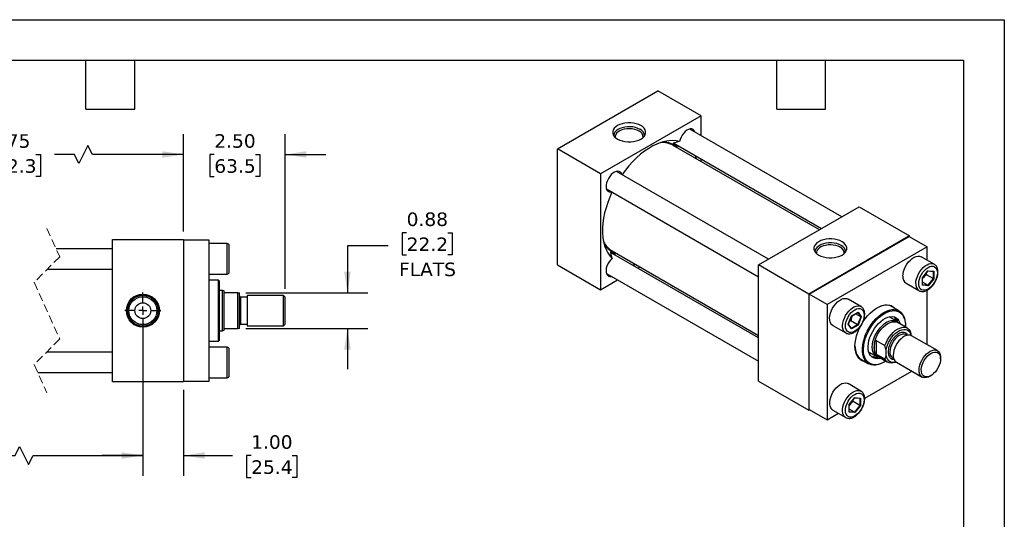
# Model space of a CAD drawing. Header units: inches. Extents: x 0 to 44, y 0 to 34.
# Tile 3 of 3: x 19.8 to 44, y 21.7 to 34. Entities that reach past the tile are written whole.
import ezdxf

# ---------------------------------------------------------------- set-up
doc = ezdxf.new("R2010")
doc.units = ezdxf.units.IN
doc.header["$LTSCALE"] = 4
doc.header["$MEASUREMENT"] = 0
for name, pattern in [('SLD-Center', [0.75, 0.6, -0.05, 0.05, -0.05]), ('SLD-Dashed', [0.075, 0.05, -0.025]), ('SLD-Solid', [0])]:
    doc.linetypes.add(name, pattern=pattern)
doc.layers.add('CENTER', color=40, linetype='SLD-Center')
doc.layers.add('DIMENSIONS', color=140, linetype='SLD-Solid', lineweight=25)
doc.layers.add('TEXT', color=140, linetype='SLD-Solid', lineweight=25)
doc.styles.add('SLDTEXTSTYLE0', font='VERDANA.TTF')
doc.dimstyles.new('SLDDIMSTYLE0', dxfattribs={"dimtxt": 0.339844, "dimasz": 0.52, "dimexe": 0, "dimexo": 0.0625, "dimgap": 0.084961, "dimtad": 0, "dimtih": 1, "dimtoh": 1, "dimrnd": 1e-09, "dimzin": 4, "dimdsep": 46, "dimtxsty": 'SLDTEXTSTYLE0', "dimsah": 1, "dimcen": 0.09, "dimadec": 0, "dimazin": 1, "dimtfac": 1, "dimtofl": 0, "dimtmove": 0, "dimatfit": 3, "dimfxl": 0, "dimfrac": 2, "dimtolj": 1, "dimtzin": 12, "dimarcsym": 0})
doc.dimstyles.new('SLDDIMSTYLE1', dxfattribs={"dimtxt": 0.339844, "dimasz": 0.52, "dimexe": 0, "dimexo": 0.0625, "dimgap": 0.084961, "dimtad": 0, "dimtih": 1, "dimtoh": 1, "dimrnd": 1e-09, "dimzin": 12, "dimdsep": 46, "dimtxsty": 'SLDTEXTSTYLE0', "dimsah": 1, "dimcen": 0.09, "dimadec": 0, "dimazin": 3, "dimtfac": 1, "dimtofl": 0, "dimtmove": 0, "dimatfit": 3, "dimfxl": 0, "dimfrac": 2, "dimtolj": 1, "dimtzin": 12, "dimarcsym": 0})
doc.dimstyles.new('SLDDIMSTYLE3', dxfattribs={"dimtxt": 0.339844, "dimasz": 0.52, "dimexe": 0, "dimexo": 0.0625, "dimgap": 0.084961, "dimtad": 0, "dimtih": 1, "dimtoh": 1, "dimrnd": 1e-09, "dimzin": 4, "dimdsep": 46, "dimtxsty": 'SLDTEXTSTYLE0', "dimsah": 1, "dimcen": 0.09, "dimadec": 0, "dimazin": 1, "dimtfac": 1, "dimtmove": 0, "dimatfit": 0, "dimfxl": 0, "dimfrac": 2, "dimtolj": 1, "dimtzin": 12, "dimarcsym": 0})
doc.dimstyles.new('SLDDIMSTYLE4', dxfattribs={"dimtxt": 0.339844, "dimasz": 0.52, "dimexe": 0, "dimexo": 0.0625, "dimgap": 0.084961, "dimtad": 0, "dimtih": 1, "dimtoh": 1, "dimrnd": 1e-09, "dimdsep": 46, "dimtxsty": 'SLDTEXTSTYLE0', "dimsah": 1, "dimcen": 0.09, "dimadec": 0, "dimazin": 2, "dimtfac": 1, "dimtmove": 0, "dimatfit": 0, "dimfxl": 0, "dimfrac": 2, "dimtolj": 1, "dimtzin": 12, "dimarcsym": 0})

# ---------------------------------------------------------------- blocks, each defined once
blk = doc.blocks.new('_D_11')
at = {"layer": 'DIMENSIONS'}
for p, q in [((16.896, 26.638), (16.896, 22.771)), ((22.8, 26.638), (22.8, 22.771)), ((13.908, 23.271), (13.794, 23.271)), ((13.794, 23.271), (13.794, 22.731)), ((15.201, 23.271), (15.315, 23.271)), ((15.315, 23.271), (15.315, 22.731)), ((16.896, 23.271), (15.661, 23.271)), ((16.896, 23.271), (19.654, 23.271)), ((19.654, 23.271), (19.765, 23.493)), ((19.765, 23.493), (19.987, 23.049)), ((19.987, 23.049), (20.098, 23.271)), ((20.098, 23.271), (22.8, 23.271)), ((13.794, 22.731), (13.908, 22.731)), ((15.315, 22.731), (15.201, 22.731))]:
    blk.add_line(p, q, dxfattribs=at)
for points in [[(16.896, 23.271), (17.416, 23.191), (17.416, 23.351)], [(22.8, 23.271), (22.28, 23.351), (22.28, 23.191)]]:
    blk.add_solid(points, dxfattribs=at)
at = {"layer": 'DIMENSIONS', "char_height": 0.3333, "attachment_point": 1, "style": 'SLDTEXTSTYLE0'}
for s, insert in [('7.00', (14.05, 23.771)), ('177.8', (13.908, 23.154))]:
    blk.add_mtext(s, dxfattribs=dict(at, insert=insert))
blk = doc.blocks.new('_D_12')
at = {"layer": 'DIMENSIONS'}
for p, q in [((22.8, 26.195), (22.8, 22.771)), ((23.8, 24.888), (23.8, 22.771)), ((22.8, 23.271), (21.8, 23.271)), ((23.8, 23.271), (25.006, 23.271)), ((25.466, 23.271), (25.352, 23.271)), ((25.352, 23.271), (25.352, 22.731)), ((26.476, 23.271), (26.59, 23.271)), ((26.59, 23.271), (26.59, 22.731)), ((25.352, 22.731), (25.466, 22.731)), ((26.59, 22.731), (26.476, 22.731))]:
    blk.add_line(p, q, dxfattribs=at)
for points in [[(22.8, 23.271), (22.28, 23.351), (22.28, 23.191)], [(23.8, 23.271), (24.32, 23.191), (24.32, 23.351)]]:
    blk.add_solid(points, dxfattribs=at)
at = {"layer": 'DIMENSIONS', "char_height": 0.3333, "attachment_point": 1, "style": 'SLDTEXTSTYLE0'}
for s, insert in [('1.00', (25.466, 23.771)), ('25.4', (25.466, 23.154))]:
    blk.add_mtext(s, dxfattribs=dict(at, insert=insert))
blk = doc.blocks.new('_D_14')
at = {"layer": 'DIMENSIONS'}
for p, q in [((16.146, 28.788), (16.146, 31.182)), ((23.8, 28.788), (23.8, 31.182)), ((21.447, 30.904), (21.225, 30.46)), ((21.558, 30.682), (21.447, 30.904)), ((16.146, 30.682), (18.412, 30.682)), ((18.873, 30.682), (18.759, 30.682)), ((18.759, 30.682), (18.759, 30.142)), ((20.166, 30.682), (20.28, 30.682)), ((20.28, 30.682), (20.28, 30.142)), ((21.114, 30.682), (20.626, 30.682)), ((21.225, 30.46), (21.114, 30.682)), ((23.8, 30.682), (21.558, 30.682)), ((18.759, 30.142), (18.873, 30.142)), ((20.28, 30.142), (20.166, 30.142))]:
    blk.add_line(p, q, dxfattribs=at)
for points in [[(16.146, 30.682), (16.666, 30.602), (16.666, 30.762)], [(23.8, 30.682), (23.28, 30.762), (23.28, 30.602)]]:
    blk.add_solid(points, dxfattribs=at)
at = {"layer": 'DIMENSIONS', "char_height": 0.3333, "attachment_point": 1, "style": 'SLDTEXTSTYLE0'}
for s, insert in [('8.75', (19.014, 31.182)), ('222.3', (18.873, 30.565))]:
    blk.add_mtext(s, dxfattribs=dict(at, insert=insert))
blk = doc.blocks.new('_D_15')
at = {"layer": 'DIMENSIONS'}
for p, q in [((23.8, 28.788), (23.8, 31.182)), ((26.3, 27.374), (26.3, 31.182)), ((23.8, 30.682), (22.8, 30.682)), ((24.558, 30.682), (24.444, 30.682)), ((24.444, 30.682), (24.444, 30.142)), ((25.568, 30.682), (25.682, 30.682)), ((25.682, 30.682), (25.682, 30.142)), ((26.3, 30.682), (27.3, 30.682)), ((24.444, 30.142), (24.558, 30.142)), ((25.682, 30.142), (25.568, 30.142))]:
    blk.add_line(p, q, dxfattribs=at)
for points in [[(23.8, 30.682), (23.28, 30.762), (23.28, 30.602)], [(26.3, 30.682), (26.82, 30.602), (26.82, 30.762)]]:
    blk.add_solid(points, dxfattribs=at)
at = {"layer": 'DIMENSIONS', "char_height": 0.3333, "attachment_point": 1, "style": 'SLDTEXTSTYLE0'}
for s, insert in [('2.50', (24.558, 31.182)), ('63.5', (24.558, 30.565))]:
    blk.add_mtext(s, dxfattribs=dict(at, insert=insert))
blk = doc.blocks.new('_D_16')
at = {"layer": 'DIMENSIONS'}
for p, q in [((29.292, 28.755), (29.178, 28.755)), ((29.178, 28.755), (29.178, 28.215)), ((30.302, 28.755), (30.416, 28.755)), ((30.416, 28.755), (30.416, 28.215)), ((28.835, 28.437), (27.835, 28.437)), ((27.835, 28.437), (27.835, 27.276)), ((29.178, 28.215), (29.292, 28.215)), ((30.416, 28.215), (30.302, 28.215)), ((25.336, 27.276), (28.335, 27.276)), ((25.336, 26.401), (28.335, 26.401)), ((27.835, 26.401), (27.835, 25.401))]:
    blk.add_line(p, q, dxfattribs=at)
for points in [[(27.835, 27.276), (27.915, 27.796), (27.755, 27.796)], [(27.835, 26.401), (27.755, 25.881), (27.915, 25.881)]]:
    blk.add_solid(points, dxfattribs=at)
at = {"layer": 'DIMENSIONS', "char_height": 0.3333, "attachment_point": 1, "style": 'SLDTEXTSTYLE0'}
for s, insert in [('0.88', (29.292, 29.255)), ('22.2', (29.292, 28.639)), ('FLATS', (29.105, 28.022))]:
    blk.add_mtext(s, dxfattribs=dict(at, insert=insert))
blk = doc.blocks.new('SW_CENTERMARKSYMBOL_5')
at = {"layer": 'CENTER', "color": 0}
for p, q in [((0, 0.2), (0, 0.444)), ((-0.2, 0), (-0.444, 0)), ((0, 0), (-0.1, 0)), ((0, 0), (0, 0.1)), ((0, 0), (0, -0.1)), ((0, 0), (0.1, 0)), ((0.2, 0), (0.444, 0)), ((0, -0.2), (0, -0.444))]:
    blk.add_line(p, q, dxfattribs=at)

msp = doc.modelspace()

# ---------------------------------------------------------------- linework, layer by layer
at = {"color": 7, "linetype": 'SLD-Solid'}
for p, q in [((0, 34), (44, 34)), ((44, 34), (44, 0))]:
    msp.add_line(p, q, dxfattribs=at)
for p, q in [((33.001, 30.82), (35.476, 32.249)), ((36.537, 31.636), (35.476, 32.249)), ((36.537, 31.636), (34.062, 30.208)), ((36.537, 31.149), (36.537, 31.636)), ((40.004, 29.148), (36.262, 31.308)), ((34.062, 30.208), (33.001, 30.82)), ((33.001, 27.962), (33.001, 30.82)), ((39.451, 28.828), (35.851, 30.907)), ((35.865, 30.96), (39.504, 28.859)), ((36.537, 30.511), (36.537, 30.572)), ((34.062, 30.208), (34.062, 27.35)), ((38.201, 28.107), (34.459, 30.267)), ((34.209, 29.834), (37.951, 27.674)), ((37.951, 27.962), (40.426, 29.391)), ((40.426, 29.391), (41.664, 28.677)), ((41.664, 28.677), (39.189, 27.248)), ((39.196, 27.244), (41.657, 28.665)), ((41.657, 28.665), (42.099, 28.409)), ((41.664, 28.661), (41.664, 28.677)), ((22.05, 28.363), (20.665, 28.363)), ((22.05, 25.088), (22.05, 28.588)), ((22.05, 28.588), (23.8, 28.588)), ((23.8, 28.588), (23.8, 25.088)), ((23.8, 28.578), (24.425, 28.578)), ((24.425, 28.578), (24.425, 25.098)), ((24.875, 28.488), (24.425, 28.488)), ((24.875, 27.738), (24.875, 28.488)), ((24.925, 28.113), (24.925, 28.438)), ((42.099, 28.409), (39.638, 26.989)), ((42.099, 28.083), (42.099, 28.409)), ((24.925, 27.788), (24.925, 28.113)), ((37.951, 26.169), (34.312, 28.27)), ((34.351, 28.309), (37.951, 26.23)), ((42.275, 27.981), (41.957, 28.165)), ((33.001, 27.962), (34.062, 27.35)), ((34.984, 27.882), (35.037, 27.913)), ((37.951, 25.105), (37.951, 27.962)), ((39.189, 27.248), (37.951, 27.962)), ((42.275, 27.981), (42.282, 27.977)), ((20.452, 27.863), (22.05, 27.863)), ((24.425, 27.738), (24.875, 27.738)), ((34.209, 27.752), (37.951, 25.592)), ((41.985, 27.648), (42.123, 27.82)), ((41.985, 27.464), (41.985, 27.648)), ((41.987, 27.649), (42.122, 27.816)), ((41.987, 27.47), (41.987, 27.649)), ((42.078, 27.761), (42.083, 27.724)), ((42.25, 27.627), (42.083, 27.724)), ((42.25, 27.627), (42.118, 27.462)), ((42.121, 27.815), (42.253, 27.803)), ((42.123, 27.82), (42.262, 27.808)), ((42.25, 27.804), (42.25, 27.627)), ((42.262, 27.808), (42.262, 27.623)), ((24.662, 27.588), (24.425, 27.588)), ((24.682, 27.568), (24.662, 27.588)), ((24.662, 26.089), (24.662, 27.588)), ((24.682, 26.838), (24.682, 27.568)), ((34.062, 27.35), (34.484, 27.593)), ((41.582, 27.515), (41.9, 27.331)), ((42.123, 27.451), (41.985, 27.464)), ((42.118, 27.462), (41.987, 27.537)), ((42.118, 27.462), (41.987, 27.474)), ((42.262, 27.623), (42.123, 27.451)), ((24.756, 27.338), (24.682, 27.338)), ((24.8, 27.322), (24.756, 27.338)), ((24.756, 26.338), (24.756, 27.338)), ((24.8, 27.307), (24.8, 27.322)), ((24.8, 26.37), (24.8, 27.307)), ((25.136, 27.276), (24.831, 27.276)), ((25.136, 26.401), (25.136, 27.276)), ((25.136, 27.276), (25.175, 27.276)), ((25.175, 26.401), (25.175, 27.276)), ((25.363, 27.17), (25.206, 27.17)), ((25.206, 27.17), (25.206, 26.506)), ((26.261, 27.213), (25.363, 27.213)), ((25.363, 27.213), (25.363, 26.463)), ((26.3, 27.174), (26.261, 27.213)), ((26.261, 26.463), (26.261, 27.213)), ((26.3, 26.838), (26.3, 27.174)), ((39.189, 27.248), (39.189, 24.39)), ((39.638, 26.989), (39.196, 27.244)), ((39.196, 24.402), (39.196, 27.244)), ((41.9, 27.331), (41.896, 27.334)), ((42.099, 26.001), (42.099, 27.34)), ((39.638, 26.989), (39.638, 24.147)), ((40.472, 26.94), (40.154, 27.124)), ((41.41, 26.831), (41.181, 26.963)), ((24.682, 26.109), (24.682, 26.838)), ((26.3, 26.503), (26.3, 26.838)), ((40.161, 26.503), (40.24, 26.708)), ((40.163, 26.506), (40.241, 26.706)), ((40.24, 26.708), (40.4, 26.801)), ((40.241, 26.706), (40.396, 26.796)), ((40.468, 26.687), (40.337, 26.762)), ((40.468, 26.687), (40.391, 26.489)), ((40.392, 26.794), (40.468, 26.687)), ((40.4, 26.801), (40.48, 26.687)), ((40.48, 26.687), (40.4, 26.481)), ((41.353, 26.576), (41.166, 26.684)), ((25.206, 26.506), (25.363, 26.506)), ((25.363, 26.463), (26.261, 26.463)), ((26.261, 26.463), (26.3, 26.503)), ((39.779, 26.474), (40.097, 26.291)), ((40.24, 26.389), (40.161, 26.503)), ((40.24, 26.399), (40.164, 26.507)), ((40.224, 26.586), (40.189, 26.571)), ((40.391, 26.489), (40.224, 26.586)), ((40.391, 26.489), (40.238, 26.401)), ((40.4, 26.481), (40.24, 26.389)), ((41.613, 26.407), (41.376, 26.544)), ((41.566, 26.471), (41.566, 26.488)), ((24.682, 26.338), (24.756, 26.338)), ((24.756, 26.338), (24.8, 26.354)), ((24.8, 26.354), (24.8, 26.37)), ((24.831, 26.401), (25.136, 26.401)), ((25.175, 26.401), (25.136, 26.401)), ((41.61, 26.233), (41.587, 26.247)), ((42.354, 25.854), (41.719, 26.22)), ((24.425, 26.089), (24.662, 26.089)), ((24.875, 25.938), (24.425, 25.938)), ((24.662, 26.089), (24.682, 26.109)), ((24.875, 25.188), (24.875, 25.938)), ((40.802, 25.835), (40.802, 26.032)), ((40.846, 26.103), (41.062, 25.979)), ((40.846, 26.103), (40.846, 25.765)), ((22.05, 25.813), (20.427, 25.813)), ((24.925, 25.238), (24.925, 25.888)), ((40.666, 25.818), (40.853, 25.71)), ((41.062, 25.64), (40.846, 25.765)), ((40.892, 25.706), (41.129, 25.569)), ((41.09, 25.729), (41.09, 25.858)), ((40.431, 25.665), (40.661, 25.533)), ((41.036, 25.57), (41.05, 25.578)), ((41.255, 25.672), (41.278, 25.658)), ((41.344, 25.571), (41.979, 25.204)), ((42.432, 25.65), (42.432, 25.682)), ((20.213, 25.313), (22.05, 25.313)), ((40.564, 24.682), (41.724, 25.351)), ((41.582, 25.433), (41.9, 25.249)), ((42.167, 25.223), (42.194, 25.239)), ((23.8, 25.088), (22.05, 25.088)), ((24.425, 25.098), (23.8, 25.098)), ((24.425, 25.188), (24.875, 25.188)), ((37.951, 25.105), (39.189, 24.39)), ((40.472, 24.858), (40.154, 25.042)), ((40.472, 24.858), (40.477, 24.855)), ((40.182, 24.525), (40.32, 24.697)), ((40.182, 24.341), (40.182, 24.525)), ((40.184, 24.526), (40.319, 24.693)), ((40.184, 24.347), (40.184, 24.526)), ((40.275, 24.638), (40.28, 24.601)), ((40.447, 24.504), (40.28, 24.601)), ((40.447, 24.504), (40.315, 24.339)), ((40.318, 24.692), (40.449, 24.68)), ((40.32, 24.697), (40.458, 24.685)), ((40.458, 24.5), (40.32, 24.328)), ((40.447, 24.681), (40.447, 24.504)), ((40.458, 24.685), (40.458, 24.5)), ((39.189, 24.39), (39.203, 24.398)), ((39.196, 24.402), (39.638, 24.147)), ((39.638, 24.147), (39.92, 24.311)), ((39.779, 24.392), (40.097, 24.208)), ((40.32, 24.328), (40.182, 24.341)), ((40.315, 24.339), (40.184, 24.414)), ((40.315, 24.339), (40.184, 24.351)), ((40.097, 24.208), (40.091, 24.212))]:
    msp.add_line(p, q)
at = {"color": 7, "linetype": 'SLD-Dashed', "lineweight": 18}
for p, q in [((20.439, 28.863), (20.754, 28.166)), ((20.754, 28.166), (20.124, 27.536)), ((20.124, 27.536), (20.754, 26.141)), ((20.754, 26.141), (20.124, 25.511)), ((20.124, 25.511), (20.439, 24.813))]:
    msp.add_line(p, q, dxfattribs=at)
at = {"flags": 128}
for points in [[(35.056, 31.394), (35.002, 31.42), (34.941, 31.44), (34.874, 31.454), (34.805, 31.461), (34.734, 31.461), (34.664, 31.454), (34.598, 31.44), (34.537, 31.42), (34.482, 31.394), (34.437, 31.362), (34.402, 31.327), (34.378, 31.289), (34.365, 31.249), (34.365, 31.208), (34.378, 31.168), (34.402, 31.129), (34.437, 31.094), (34.482, 31.063), (34.537, 31.036), (34.598, 31.016), (34.664, 31.002), (34.734, 30.995), (34.805, 30.995), (34.874, 31.002), (34.941, 31.016), (35.002, 31.036), (35.056, 31.063), (35.101, 31.094), (35.137, 31.129), (35.161, 31.168), (35.173, 31.208), (35.173, 31.249), (35.161, 31.289), (35.137, 31.327), (35.101, 31.362), (35.056, 31.394)], [(35.037, 31.301), (34.985, 31.326), (34.926, 31.346), (34.862, 31.359), (34.795, 31.365), (34.727, 31.364), (34.66, 31.356), (34.597, 31.341), (34.54, 31.32), (34.49, 31.294), (34.449, 31.263), (34.418, 31.228), (34.398, 31.19), (34.391, 31.151), (34.391, 31.144)], [(35.012, 31.258), (34.962, 31.282), (34.905, 31.3), (34.842, 31.312), (34.777, 31.316), (34.712, 31.314), (34.649, 31.304), (34.59, 31.287), (34.538, 31.265), (34.494, 31.237), (34.46, 31.205), (34.437, 31.169), (34.426, 31.132), (34.426, 31.103)], [(36.391, 31.234), (36.387, 31.244), (36.368, 31.276), (36.342, 31.298), (36.309, 31.31), (36.272, 31.31), (36.232, 31.299), (36.19, 31.278), (36.149, 31.246), (36.11, 31.206), (36.075, 31.16), (36.046, 31.109), (36.023, 31.055), (36.009, 31.001)], [(36.009, 31.001), (35.925, 31.019), (35.837, 31.025), (35.744, 31.02), (35.649, 31.005), (35.551, 30.978), (35.451, 30.94), (35.35, 30.892), (35.249, 30.833), (35.148, 30.765), (35.048, 30.687), (34.95, 30.601), (34.855, 30.507), (34.762, 30.405), (34.674, 30.297), (34.595, 30.189)], [(36.426, 30.575), (36.4, 30.642), (36.394, 30.655)], [(34.587, 30.193), (34.576, 30.219), (34.553, 30.247), (34.524, 30.264), (34.489, 30.27), (34.45, 30.265), (34.409, 30.249), (34.367, 30.223), (34.327, 30.187), (34.29, 30.144), (34.257, 30.095), (34.231, 30.042), (34.212, 29.988), (34.201, 29.936), (34.199, 29.886), (34.206, 29.843), (34.221, 29.807), (34.244, 29.779), (34.274, 29.763), (34.309, 29.757), (34.337, 29.76)], [(34.345, 29.756), (34.291, 29.633), (34.241, 29.502), (34.199, 29.372), (34.165, 29.242), (34.14, 29.114), (34.122, 28.989), (34.114, 28.867), (34.114, 28.75), (34.122, 28.639), (34.14, 28.533), (34.165, 28.435), (34.199, 28.344), (34.241, 28.262), (34.291, 28.189), (34.348, 28.125)], [(40.006, 28.536), (39.952, 28.562), (39.891, 28.583), (39.824, 28.597), (39.754, 28.604), (39.684, 28.604), (39.614, 28.597), (39.548, 28.583), (39.487, 28.562), (39.432, 28.536), (39.387, 28.505), (39.352, 28.47), (39.327, 28.431), (39.315, 28.391), (39.315, 28.35), (39.327, 28.31), (39.352, 28.272), (39.387, 28.236), (39.432, 28.205), (39.487, 28.179), (39.548, 28.159), (39.614, 28.145), (39.684, 28.137), (39.754, 28.137), (39.824, 28.145), (39.891, 28.159), (39.952, 28.179), (40.006, 28.205), (40.051, 28.236), (40.087, 28.272), (40.111, 28.31), (40.123, 28.35), (40.123, 28.391), (40.111, 28.431), (40.087, 28.47), (40.051, 28.505), (40.006, 28.536)], [(39.987, 28.444), (39.935, 28.469), (39.876, 28.488), (39.812, 28.501), (39.745, 28.507), (39.677, 28.506), (39.61, 28.498), (39.547, 28.484), (39.49, 28.463), (39.44, 28.437), (39.398, 28.405), (39.368, 28.37), (39.348, 28.333), (39.341, 28.294), (39.34, 28.287)], [(39.962, 28.401), (39.912, 28.425), (39.854, 28.443), (39.792, 28.454), (39.727, 28.459), (39.662, 28.456), (39.599, 28.446), (39.54, 28.43), (39.488, 28.407), (39.444, 28.379), (39.41, 28.347), (39.387, 28.312), (39.376, 28.275), (39.376, 28.246)], [(34.348, 28.125), (34.309, 28.085), (34.274, 28.039), (34.244, 27.988), (34.221, 27.935), (34.206, 27.881), (34.199, 27.83), (34.201, 27.783), (34.212, 27.742), (34.231, 27.71), (34.257, 27.688), (34.29, 27.676), (34.327, 27.676), (34.337, 27.678)], [(41.505, 27.687), (41.509, 27.744), (41.521, 27.804), (41.542, 27.866), (41.57, 27.926), (41.604, 27.984), (41.644, 28.037), (41.688, 28.084), (41.734, 28.123), (41.782, 28.153), (41.829, 28.173), (41.874, 28.182), (41.916, 28.18), (41.953, 28.167), (41.957, 28.165)], [(34.841, 27.964), (34.855, 27.966), (34.926, 27.977)], [(41.823, 27.503), (41.827, 27.56), (41.84, 27.621), (41.86, 27.682), (41.888, 27.742), (41.923, 27.8), (41.962, 27.853), (42.006, 27.9), (42.052, 27.939), (42.1, 27.969), (42.147, 27.989), (42.192, 27.998), (42.234, 27.996), (42.271, 27.983), (42.275, 27.981)], [(39.779, 26.474), (39.759, 26.488), (39.733, 26.519), (39.714, 26.559), (39.704, 26.606), (39.702, 26.66), (39.708, 26.718), (39.723, 26.779), (39.745, 26.84), (39.775, 26.9), (39.811, 26.957), (39.852, 27.008), (39.896, 27.053), (39.943, 27.09), (39.99, 27.118), (40.037, 27.135), (40.082, 27.141), (40.122, 27.137), (40.154, 27.124)], [(40.099, 26.29), (40.078, 26.305), (40.051, 26.335), (40.033, 26.375), (40.022, 26.423), (40.02, 26.476), (40.026, 26.534), (40.041, 26.595), (40.064, 26.656), (40.093, 26.716), (40.129, 26.773), (40.17, 26.825), (40.214, 26.87), (40.261, 26.907), (40.309, 26.934), (40.355, 26.951), (40.4, 26.958), (40.441, 26.953), (40.471, 26.941)], [(40.519, 26.556), (40.522, 26.562), (40.577, 26.64), (40.637, 26.712), (40.7, 26.778), (40.766, 26.835), (40.834, 26.884), (40.902, 26.924), (40.97, 26.953), (41.036, 26.971), (41.099, 26.979), (41.159, 26.975), (41.214, 26.961), (41.264, 26.936), (41.307, 26.9), (41.326, 26.88)], [(41.291, 26.9), (41.274, 26.915), (41.228, 26.945), (41.176, 26.965), (41.119, 26.973), (41.058, 26.971), (40.994, 26.958), (40.928, 26.935), (40.861, 26.901), (40.861, 26.901)], [(41.036, 25.57), (40.969, 25.536), (40.904, 25.513), (40.841, 25.5), (40.78, 25.498), (40.724, 25.507), (40.673, 25.526), (40.627, 25.556), (40.588, 25.595), (40.556, 25.644), (40.532, 25.702), (40.515, 25.766), (40.507, 25.838), (40.507, 25.915), (40.515, 25.996), (40.532, 26.08), (40.556, 26.165), (40.588, 26.251), (40.627, 26.336), (40.673, 26.418), (40.724, 26.497), (40.78, 26.571), (40.841, 26.638), (40.904, 26.698), (40.969, 26.75), (41.036, 26.794), (41.102, 26.827), (41.168, 26.851), (41.231, 26.863), (41.291, 26.865), (41.347, 26.857), (41.399, 26.837), (41.444, 26.807), (41.483, 26.768), (41.515, 26.719), (41.54, 26.662), (41.556, 26.597), (41.565, 26.525), (41.566, 26.488)], [(41.081, 25.597), (41.017, 25.56), (40.951, 25.532), (40.887, 25.514), (40.826, 25.508), (40.769, 25.512), (40.716, 25.527), (40.668, 25.553), (40.627, 25.588), (40.593, 25.634), (40.566, 25.688), (40.547, 25.751), (40.536, 25.82), (40.534, 25.895), (40.541, 25.975), (40.555, 26.057), (40.578, 26.142), (40.609, 26.228), (40.647, 26.312), (40.691, 26.394), (40.741, 26.473), (40.797, 26.546), (40.856, 26.614), (40.919, 26.674), (40.984, 26.726), (41.05, 26.769), (41.05, 26.769)], [(40.956, 25.669), (40.934, 25.663), (40.88, 25.656), (40.828, 25.659), (40.782, 25.674), (40.741, 25.699), (40.707, 25.734), (40.681, 25.779), (40.662, 25.832), (40.651, 25.893), (40.649, 25.959), (40.655, 26.03), (40.67, 26.104), (40.693, 26.179), (40.724, 26.255), (40.761, 26.328), (40.805, 26.399), (40.854, 26.464), (40.907, 26.524), (40.963, 26.575), (41.021, 26.619), (41.079, 26.653), (41.137, 26.676), (41.193, 26.689), (41.246, 26.691), (41.295, 26.682), (41.339, 26.662), (41.376, 26.632), (41.407, 26.591), (41.43, 26.542), (41.44, 26.507)], [(41.05, 26.769), (41.116, 26.802), (41.181, 26.825), (41.243, 26.837), (41.303, 26.839), (41.358, 26.829), (41.409, 26.809), (41.453, 26.778), (41.491, 26.737), (41.522, 26.687), (41.544, 26.628), (41.559, 26.563), (41.565, 26.49), (41.565, 26.435)], [(41.323, 26.593), (41.316, 26.662), (41.315, 26.669)], [(40.576, 25.582), (40.522, 25.596), (40.473, 25.621), (40.429, 25.657), (40.393, 25.702), (40.364, 25.756), (40.343, 25.819), (40.33, 25.889), (40.325, 25.965), (40.33, 26.046), (40.343, 26.131), (40.364, 26.218), (40.393, 26.306), (40.429, 26.393), (40.458, 26.451)], [(40.749, 25.939), (40.753, 26.005), (40.766, 26.075), (40.788, 26.147), (40.817, 26.218), (40.853, 26.287), (40.895, 26.353), (40.942, 26.414), (40.993, 26.468), (41.047, 26.514), (41.103, 26.551), (41.158, 26.578), (41.212, 26.594), (41.263, 26.599), (41.31, 26.593), (41.353, 26.576), (41.389, 26.548), (41.409, 26.524)], [(40.802, 26.032), (40.821, 26.104), (40.848, 26.177), (40.882, 26.248), (40.924, 26.316), (40.971, 26.379), (41.023, 26.435), (41.078, 26.483), (41.134, 26.52), (41.19, 26.547), (41.245, 26.563), (41.296, 26.567), (41.343, 26.559), (41.376, 26.544)], [(41.062, 25.979), (41.089, 26.05), (41.124, 26.119), (41.165, 26.185), (41.212, 26.246), (41.263, 26.3), (41.316, 26.346), (41.371, 26.383), (41.426, 26.41), (41.48, 26.426), (41.53, 26.43), (41.577, 26.423), (41.618, 26.404), (41.653, 26.375), (41.68, 26.336)], [(41.09, 25.858), (41.103, 25.923), (41.124, 25.99), (41.153, 26.055), (41.188, 26.119), (41.228, 26.179), (41.274, 26.233), (41.322, 26.28), (41.373, 26.319), (41.425, 26.349), (41.475, 26.368), (41.524, 26.377), (41.569, 26.376), (41.61, 26.363), (41.645, 26.34), (41.674, 26.307), (41.695, 26.265), (41.706, 26.227)], [(41.587, 26.247), (41.575, 26.253), (41.538, 26.262), (41.498, 26.26), (41.454, 26.247), (41.41, 26.224), (41.366, 26.191), (41.323, 26.15), (41.285, 26.101), (41.251, 26.048), (41.223, 25.992), (41.203, 25.934), (41.19, 25.878), (41.186, 25.824)], [(41.719, 26.22), (41.715, 26.223), (41.678, 26.235), (41.636, 26.237), (41.59, 26.228), (41.543, 26.208), (41.496, 26.178), (41.45, 26.139), (41.406, 26.093), (41.366, 26.039), (41.332, 25.982), (41.304, 25.921), (41.283, 25.86), (41.271, 25.8), (41.266, 25.742)], [(40.325, 25.973), (40.327, 25.935), (40.335, 25.863), (40.352, 25.797), (40.376, 25.739), (40.409, 25.69), (40.448, 25.65), (40.494, 25.62), (40.541, 25.602)], [(40.925, 25.687), (40.895, 25.693), (40.853, 25.71), (40.817, 25.738), (40.788, 25.776), (40.766, 25.823), (40.753, 25.878), (40.749, 25.939)], [(40.753, 25.696), (40.776, 25.705), (40.823, 25.727)], [(41.901, 25.376), (41.906, 25.433), (41.918, 25.493), (41.939, 25.555), (41.967, 25.615), (42.001, 25.673), (42.041, 25.726), (42.085, 25.773), (42.131, 25.812), (42.178, 25.842), (42.226, 25.861), (42.271, 25.871), (42.313, 25.869), (42.35, 25.856), (42.381, 25.833), (42.405, 25.8), (42.422, 25.758), (42.431, 25.709), (42.432, 25.682)], [(42.194, 25.787), (42.239, 25.808), (42.283, 25.818), (42.323, 25.817), (42.358, 25.806), (42.388, 25.783), (42.41, 25.751), (42.425, 25.711), (42.431, 25.663), (42.429, 25.609), (42.419, 25.553), (42.4, 25.494), (42.374, 25.437), (42.341, 25.382), (42.303, 25.332), (42.261, 25.288), (42.217, 25.253), (42.172, 25.227), (42.127, 25.211), (42.086, 25.206), (42.048, 25.213), (42.015, 25.23), (41.989, 25.257), (41.97, 25.294), (41.959, 25.338), (41.957, 25.389), (41.964, 25.444), (41.978, 25.502), (42.001, 25.56), (42.031, 25.617), (42.066, 25.669), (42.106, 25.716), (42.149, 25.756), (42.194, 25.787)], [(41.337, 25.575), (41.316, 25.566), (41.263, 25.551), (41.212, 25.546), (41.165, 25.554), (41.124, 25.572), (41.089, 25.601), (41.062, 25.64)], [(41.582, 25.433), (41.578, 25.436), (41.577, 25.436)], [(41.901, 25.249), (41.896, 25.252), (41.895, 25.252)], [(42.167, 25.223), (42.131, 25.205), (42.085, 25.19), (42.041, 25.187), (42.001, 25.194), (41.967, 25.212), (41.939, 25.24), (41.918, 25.278), (41.906, 25.324), (41.901, 25.376)], [(39.779, 24.392), (39.752, 24.413), (39.728, 24.446), (39.711, 24.488), (39.703, 24.537), (39.703, 24.592), (39.711, 24.651), (39.728, 24.712), (39.752, 24.773), (39.783, 24.832), (39.821, 24.888), (39.862, 24.938), (39.908, 24.981), (39.955, 25.016), (40.002, 25.041), (40.049, 25.055), (40.092, 25.059), (40.132, 25.052), (40.154, 25.042)], [(40.091, 24.212), (40.07, 24.229), (40.046, 24.262), (40.029, 24.304), (40.021, 24.353), (40.021, 24.408), (40.029, 24.467), (40.046, 24.528), (40.07, 24.589), (40.102, 24.649), (40.139, 24.704), (40.181, 24.755), (40.226, 24.798), (40.273, 24.832), (40.32, 24.857), (40.367, 24.872), (40.41, 24.875), (40.45, 24.868), (40.472, 24.858)]]:
    msp.add_lwpolyline(points, dxfattribs=at)
for radius in [0.406, 0.379, 0.344, 0.195]:
    msp.add_circle((22.8, 26.838), radius)
for centre, radius, start, end in [((34.96, 31.129), 0.189, 4.7131, 65.8842), ((34.947, 31.107), 0.165, 358.765, 66.6828), ((35.581, 30.427), 0.55, 60.6373, 93.391), ((35.591, 30.456), 0.536, 46.3436, 89.296), ((35.902, 31.03), 0.104, 240.4215, 280.4922), ((24.875, 28.438), 0.05, 0.0002, 89.9999), ((34.641, 28.791), 0.563, 206.997, 238.9854), ((34.61, 28.758), 0.534, 210.6275, 253.7437), ((39.897, 28.249), 0.165, 358.765, 66.6828), ((39.91, 28.271), 0.189, 4.7131, 65.8842), ((34.267, 28.2), 0.108, 20.249, 59.0173), ((24.875, 27.788), 0.05, 270.0001, 359.9998), ((41.691, 27.668), 0.188, 174.1888, 234.499), ((42.011, 27.485), 0.19, 174.3676, 232.4783), ((25.206, 27.202), 0.0312, 179.9996, 270.0002), ((41.143, 26.494), 0.246, 14.6591, 48.7345), ((25.206, 26.475), 0.0312, 89.9998, 180.0004), ((24.875, 25.888), 0.05, 0.0002, 89.9999), ((41.244, 25.934), 0.453, 167.446, 192.554), ((40.819, 25.937), 0.25, 251.5639, 285.0532), ((40.995, 25.873), 0.197, 191.0742, 238.252), ((41.265, 25.742), 0.176, 184.2859, 292.2008), ((41.345, 25.804), 0.16, 172.9359, 235.7519), ((41.448, 25.721), 0.183, 173.2971, 235.3908), ((24.875, 25.238), 0.05, 270.0001, 359.9998)]:
    msp.add_arc(centre, radius, start, end)
for centre, major_axis, ratio, start_param, end_param in [((41.979, 27.652), (0.00798, -0.00281), 0.218224, 5.57449, 6.206482), ((42.118, 27.823), (-0.0034, 0.00799), 0.565779, 3.435482, 4.067474), ((42.256, 27.627), (0.00798, -0.00281), 0.218224, 4.003694, 5.57449), ((42.256, 27.811), (0.00674, 0.00617), 0.697843, 3.709805, 4.929575), ((41.979, 27.467), (0.00674, 0.00617), 0.697843, 4.929575, 5.714973), ((42.118, 27.455), (-0.0034, 0.00799), 0.565779, 4.067474, 5.63827), ((40.235, 26.712), (0.00642, -0.0055), 0.218355, 0.076754, 0.708725), ((40.394, 26.804), (0.00197, 0.00892), 0.697855, 3.709862, 4.495341), ((40.474, 26.69), (0.00862, 0.00105), 0.565702, 3.786616, 5.357412), ((40.155, 26.506), (0.00862, 0.00105), 0.565702, 5.357412, 5.989383), ((40.394, 26.485), (0.00642, -0.0055), 0.218355, 0.708725, 2.279522), ((40.235, 26.392), (0.00197, 0.00892), 0.697855, 4.495341, 5.714916), ((40.176, 24.528), (0.00798, -0.00281), 0.218224, 5.57449, 6.206482), ((40.315, 24.7), (-0.0034, 0.00799), 0.565779, 3.435482, 4.067474), ((40.453, 24.504), (0.00798, -0.00281), 0.218224, 4.003694, 5.57449), ((40.453, 24.688), (0.00674, 0.00617), 0.697843, 3.709805, 4.929575), ((40.176, 24.344), (0.00674, 0.00617), 0.697843, 4.929575, 5.714973), ((40.315, 24.332), (-0.0034, 0.00799), 0.565779, 4.067474, 5.63827)]:
    msp.add_ellipse(centre, major_axis=major_axis, ratio=ratio, start_param=start_param, end_param=end_param)
for points, knots in [([(36.009, 31.001), (35.987, 30.997), (35.942, 30.989), (35.893, 30.974), (35.859, 30.959), (35.847, 30.943), (35.857, 30.928), (35.88, 30.915), (35.921, 30.901), (35.96, 30.891), (35.988, 30.887), (35.993, 30.886)], [0, 0, 0, 0, 0.174526, 0.348679, 0.481469, 0.615292, 0.695816, 0.776781, 0.851127, 0.971055, 1, 1, 1, 1]), ([(34.44, 28.196), (34.438, 28.198), (34.421, 28.22), (34.392, 28.25), (34.357, 28.28), (34.335, 28.293), (34.318, 28.293), (34.311, 28.279), (34.312, 28.253), (34.317, 28.227), (34.327, 28.187), (34.338, 28.153), (34.348, 28.125)], [0, 0, 0, 0, 0.01494, 0.148706, 0.229197, 0.310127, 0.384441, 0.504318, 0.61247, 0.720904, 0.77135, 1, 1, 1, 1]), ([(42.123, 27.37), (42.062, 27.335), (42.004, 27.33), (41.918, 27.379), (41.893, 27.433), (41.893, 27.574), (41.918, 27.655), (42.004, 27.804), (42.062, 27.866), (42.123, 27.901)], [0, 0, 0, 0, 0.25, 0.25, 0.5, 0.5, 0.75, 0.75, 1, 1, 1, 1]), ([(42.123, 27.901), (42.184, 27.936), (42.243, 27.942), (42.329, 27.892), (42.353, 27.839), (42.353, 27.698), (42.329, 27.617), (42.243, 27.467), (42.184, 27.406), (42.123, 27.37)], [0, 0, 0, 0, 0.25, 0.25, 0.5, 0.5, 0.75, 0.75, 1, 1, 1, 1]), ([(42.294, 27.537), (42.304, 27.556), (42.318, 27.582), (42.335, 27.623), (42.347, 27.657), (42.358, 27.698), (42.365, 27.739), (42.368, 27.782), (42.367, 27.823), (42.36, 27.862), (42.348, 27.899), (42.329, 27.933), (42.307, 27.959), (42.29, 27.971), (42.283, 27.975)], [0, 0, 0, 0, 0.113823, 0.160092, 0.236294, 0.314472, 0.39748, 0.48321, 0.571003, 0.660385, 0.750952, 0.84259, 0.935796, 1, 1, 1, 1]), ([(42.083, 27.724), (42.052, 27.699), (42.014, 27.668), (41.991, 27.629), (41.987, 27.622)], [0, 0, 0, 0, 0.821628, 1, 1, 1, 1]), ([(41.895, 27.336), (41.898, 27.334), (41.912, 27.323), (41.942, 27.313), (41.983, 27.308), (42.025, 27.312), (42.068, 27.324), (42.109, 27.344), (42.149, 27.37), (42.185, 27.4), (42.217, 27.431), (42.243, 27.462), (42.268, 27.496), (42.284, 27.522), (42.294, 27.537)], [0, 0, 0, 0, 0.0253999, 0.1250673, 0.220013, 0.3169602, 0.4144796, 0.5106116, 0.6037304, 0.6920691, 0.7791171, 0.8426541, 0.9071952, 1, 1, 1, 1]), ([(24.831, 27.276), (24.83, 27.276), (24.826, 27.276), (24.821, 27.277), (24.814, 27.281), (24.805, 27.288), (24.8, 27.299), (24.8, 27.306), (24.8, 27.307)], [0, 0, 0, 0, 0.098559, 0.207715, 0.349037, 0.555812, 0.944335, 1, 1, 1, 1]), ([(40.09, 26.462), (40.09, 26.533), (40.115, 26.614), (40.201, 26.763), (40.259, 26.825), (40.381, 26.895), (40.44, 26.901), (40.526, 26.851), (40.55, 26.798), (40.55, 26.728)], [0, 0, 0, 0, 0.25, 0.25, 0.5, 0.5, 0.75, 0.75, 1, 1, 1, 1]), ([(40.491, 26.497), (40.501, 26.515), (40.515, 26.542), (40.532, 26.582), (40.544, 26.616), (40.555, 26.657), (40.562, 26.698), (40.565, 26.741), (40.564, 26.782), (40.557, 26.822), (40.545, 26.859), (40.526, 26.892), (40.502, 26.921), (40.481, 26.934), (40.471, 26.94)], [0, 0, 0, 0, 0.111002, 0.156125, 0.230438, 0.306679, 0.38763, 0.471236, 0.556853, 0.64402, 0.732343, 0.82171, 0.912607, 1, 1, 1, 1]), ([(40.55, 26.728), (40.55, 26.657), (40.526, 26.576), (40.44, 26.426), (40.381, 26.365), (40.259, 26.294), (40.201, 26.289), (40.115, 26.338), (40.09, 26.392), (40.09, 26.462)], [0, 0, 0, 0, 0.25, 0.25, 0.5, 0.5, 0.75, 0.75, 1, 1, 1, 1]), ([(40.267, 26.721), (40.26, 26.709), (40.236, 26.669), (40.229, 26.62), (40.224, 26.586)], [0, 0, 0, 0, 0.298773, 1, 1, 1, 1]), ([(40.099, 26.29), (40.1, 26.289), (40.112, 26.281), (40.139, 26.273), (40.18, 26.267), (40.222, 26.271), (40.264, 26.284), (40.306, 26.303), (40.346, 26.329), (40.382, 26.359), (40.413, 26.39), (40.44, 26.421), (40.465, 26.455), (40.481, 26.481), (40.491, 26.497)], [0, 0, 0, 0, 0.004327, 0.10615, 0.203148, 0.302191, 0.401819, 0.50003, 0.595162, 0.685411, 0.774341, 0.839252, 0.905189, 1, 1, 1, 1]), ([(24.8, 26.37), (24.801, 26.377), (24.803, 26.386), (24.812, 26.395), (24.818, 26.398), (24.825, 26.4), (24.829, 26.401), (24.831, 26.401), (24.831, 26.401)], [0, 0, 0, 0, 0.42468, 0.54972, 0.758994, 0.85943, 0.975075, 1, 1, 1, 1]), ([(41.629, 26.233), (41.624, 26.242), (41.612, 26.265), (41.582, 26.289), (41.541, 26.304), (41.495, 26.305), (41.447, 26.293), (41.399, 26.27), (41.351, 26.238), (41.303, 26.194), (41.257, 26.14), (41.216, 26.078), (41.183, 26.011), (41.159, 25.944), (41.145, 25.881), (41.143, 25.842), (41.142, 25.824)], [0, 0, 0, 0, 0.047996, 0.124652, 0.201309, 0.276373, 0.34844, 0.416435, 0.48443, 0.556497, 0.631561, 0.708217, 0.784874, 0.859938, 0.932005, 1, 1, 1, 1]), ([(40.802, 26.032), (40.804, 26.04), (40.806, 26.048), (40.81, 26.063), (40.813, 26.07), (40.819, 26.084), (40.823, 26.091), (40.831, 26.099), (40.833, 26.101), (40.84, 26.104), (40.843, 26.105), (40.846, 26.103)], [0, 0, 0, 0, 0.25, 0.25, 0.5, 0.5, 0.75, 0.75, 0.875, 0.875, 1, 1, 1, 1]), ([(40.846, 25.765), (40.843, 25.767), (40.84, 25.77), (40.833, 25.776), (40.831, 25.779), (40.823, 25.788), (40.819, 25.794), (40.813, 25.806), (40.81, 25.812), (40.806, 25.823), (40.804, 25.829), (40.802, 25.835)], [0, 0, 0, 0, 0.125, 0.125, 0.25, 0.25, 0.5, 0.5, 0.75, 0.75, 1, 1, 1, 1]), ([(41.142, 25.824), (41.143, 25.806), (41.145, 25.77), (41.159, 25.723), (41.183, 25.683), (41.216, 25.656), (41.251, 25.641), (41.276, 25.642), (41.285, 25.642)], [0, 0, 0, 0, 0.164839, 0.339552, 0.521528, 0.707366, 0.893204, 1, 1, 1, 1]), ([(40.32, 24.247), (40.259, 24.212), (40.201, 24.206), (40.115, 24.256), (40.09, 24.31), (40.09, 24.45), (40.115, 24.532), (40.201, 24.681), (40.259, 24.743), (40.32, 24.778)], [0, 0, 0, 0, 0.25, 0.25, 0.5, 0.5, 0.75, 0.75, 1, 1, 1, 1]), ([(40.32, 24.778), (40.381, 24.813), (40.44, 24.819), (40.526, 24.769), (40.55, 24.716), (40.55, 24.575), (40.526, 24.494), (40.44, 24.344), (40.381, 24.283), (40.32, 24.247)], [0, 0, 0, 0, 0.25, 0.25, 0.5, 0.5, 0.75, 0.75, 1, 1, 1, 1]), ([(40.491, 24.414), (40.501, 24.433), (40.515, 24.459), (40.532, 24.5), (40.544, 24.534), (40.555, 24.575), (40.562, 24.616), (40.565, 24.658), (40.564, 24.7), (40.557, 24.739), (40.545, 24.776), (40.526, 24.81), (40.504, 24.837), (40.485, 24.849), (40.477, 24.854)], [0, 0, 0, 0, 0.113146, 0.15914, 0.234889, 0.312602, 0.395116, 0.480337, 0.567608, 0.656458, 0.746487, 0.83758, 0.930232, 1, 1, 1, 1]), ([(40.28, 24.601), (40.248, 24.576), (40.211, 24.545), (40.188, 24.505), (40.184, 24.498)], [0, 0, 0, 0, 0.821628, 1, 1, 1, 1]), ([(40.09, 24.214), (40.094, 24.211), (40.108, 24.2), (40.139, 24.19), (40.18, 24.185), (40.222, 24.189), (40.264, 24.201), (40.306, 24.221), (40.346, 24.247), (40.382, 24.277), (40.413, 24.308), (40.44, 24.339), (40.465, 24.373), (40.481, 24.399), (40.491, 24.414)], [0, 0, 0, 0, 0.030979, 0.130076, 0.224478, 0.32087, 0.417831, 0.513413, 0.605999, 0.693832, 0.780382, 0.843555, 0.907726, 1, 1, 1, 1])]:
    msp.add_open_spline(points, degree=3, knots=knots)
for points in [[(41.68, 26.336), (41.693, 26.295), (41.703, 26.255), (41.708, 26.215)], [(41.09, 25.858), (41.084, 25.898), (41.074, 25.938), (41.062, 25.979)], [(41.062, 25.64), (41.074, 25.667), (41.084, 25.696), (41.09, 25.729)]]:
    msp.add_open_spline(points, degree=3)
at = {"layer": 'TEXT'}
for p, q in [((1, 33), (43, 33)), ((21.4, 31.8), (21.4, 33)), ((22.6, 31.8), (22.6, 33)), ((38.4, 31.8), (38.4, 33)), ((39.6, 31.8), (39.6, 33)), ((43, 33), (43, 1)), ((21.4, 31.8), (22.6, 31.8)), ((38.4, 31.8), (39.6, 31.8))]:
    msp.add_line(p, q, dxfattribs=at)

# ---------------------------------------------------------------- block references
at = {"layer": 'CENTER'}
msp.add_blockref('SW_CENTERMARKSYMBOL_5', (22.8, 26.838), dxfattribs=at)

# ---------------------------------------------------------------- dimensions: what is measured, and where the dimension line sits
at = {"layer": 'DIMENSIONS'}
dim = msp.add_linear_dim(base=(23.8, 30.682), p1=(16.146, 28.588), p2=(23.8, 28.588), text='8.75', dimstyle='SLDDIMSTYLE1', dxfattribs=at)
dim.commit()
dim.dimension.update_dxf_attribs({"geometry": '_D_14', "text_midpoint": (19.519, 30.682), "dimtype": 160})
for base, p1, p2, picture, middle in [((26.3, 30.682), (23.8, 28.588), (26.3, 27.174), '_D_15', (25.063, 30.682)), ((23.8, 23.271), (22.8, 26.395), (23.8, 25.088), '_D_12', (25.971, 23.271))]:
    dim = msp.add_linear_dim(base=base, p1=p1, p2=p2, dimstyle='SLDDIMSTYLE3', dxfattribs=at)
    dim.commit()
    dim.dimension.update_dxf_attribs({"geometry": picture, "text_midpoint": middle, "dimtype": 160})
for base, p1, p2, angle, text, dimstyle, picture, middle in [((27.835473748, 27.275780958), (25.135670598, 26.400780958), (25.135670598, 27.275780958), 90, '<>\\PFLATS', 'SLDDIMSTYLE4', '_D_16', (27.835473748, 28.437492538)), ((22.8, 23.271), (16.896, 26.838), (22.8, 26.838), 0, '7.00', 'SLDDIMSTYLE0', '_D_11', (14.555, 23.271))]:
    dim = msp.add_linear_dim(base=base, p1=p1, p2=p2, angle=angle, text=text, dimstyle=dimstyle, dxfattribs=at)
    dim.commit()
    dim.dimension.update_dxf_attribs({"geometry": picture, "text_midpoint": middle, "dimtype": 160})

doc.saveas('drawing.dxf')
